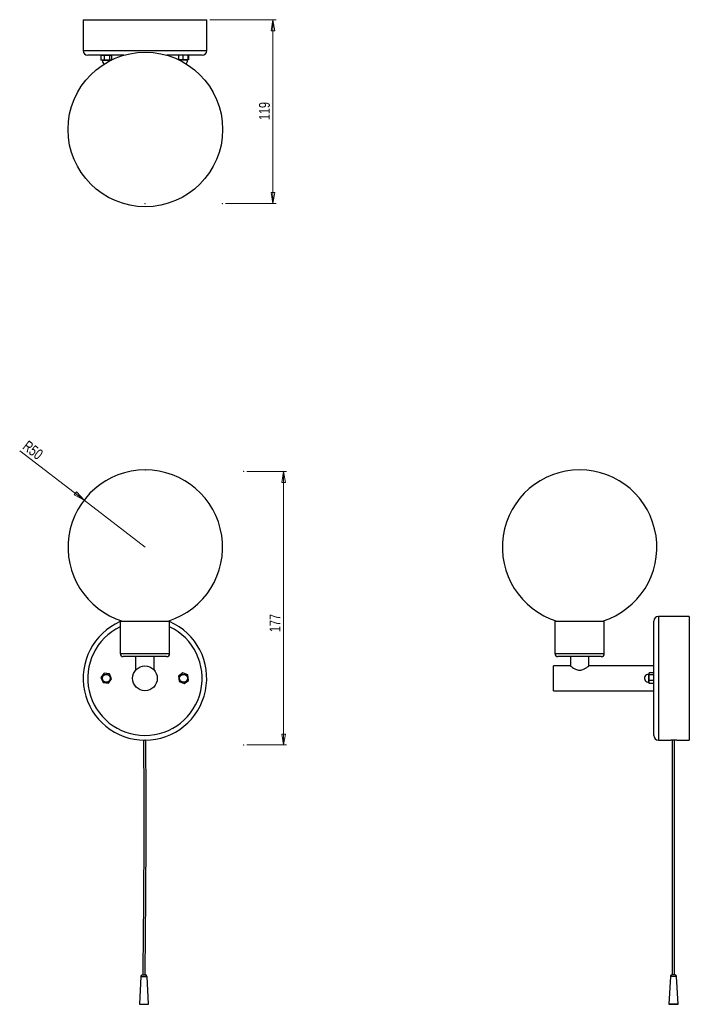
# Model space of a CAD drawing. Header units: millimetres. Extents: x 634 to 850, y 320 to 638.
import ezdxf

# ---------------------------------------------------------------- set-up
doc = ezdxf.new("R2010")
doc.units = ezdxf.units.MM
doc.header["$PDSIZE"] = -1
doc.styles.add('SLDTEXTSTYLE0', font='TXT', dxfattribs={"width": 0.75})
doc.dimstyles.new('SLDDIMSTYLE0', dxfattribs={"dimtxt": 3.5, "dimasz": 3.556, "dimexe": 0, "dimexo": 0.0625, "dimgap": 0.875, "dimtad": 1, "dimdec": 0, "dimlfac": 2, "dimrnd": 1e-09, "dimzin": 12, "dimdsep": 46, "dimtxsty": 'SLDTEXTSTYLE0', "dimblk1": 'CLOSED', "dimblk2": 'CLOSED', "dimsah": 1, "dimcen": 0.09, "dimadec": 0, "dimazin": 3, "dimtfac": 1, "dimtofl": 0, "dimtmove": 0, "dimatfit": 3, "dimldrblk": 'CLOSED', "dimfxl": 0, "dimfrac": 2, "dimtolj": 1, "dimtzin": 12, "dimarcsym": 0})
doc.dimstyles.new('SLDDIMSTYLE1', dxfattribs={"dimtxt": 3.5, "dimasz": 3.556, "dimexe": 0, "dimexo": 0.0625, "dimgap": 0.875, "dimtad": 1, "dimdec": 0, "dimlfac": 2, "dimrnd": 1e-09, "dimzin": 12, "dimdsep": 46, "dimtxsty": 'SLDTEXTSTYLE0', "dimblk1": 'CLOSED', "dimblk2": 'CLOSED', "dimsah": 1, "dimcen": 0, "dimadec": 0, "dimazin": 3, "dimtfac": 1, "dimtdec": 0, "dimtofl": 0, "dimtmove": 0, "dimatfit": 3, "dimldrblk": 'CLOSED', "dimfxl": 0, "dimfrac": 2, "dimtolj": 1, "dimtzin": 12, "dimarcsym": 0})

# ---------------------------------------------------------------- blocks, each defined once
blk = doc.blocks.new('_Closed')
at = {"color": 0, "linetype": 'ByBlock', "lineweight": -2}
for p, q in [((-1, 0.166667), (0, 0)), ((-1, 0.166667), (-1, -0.166667)), ((0, 0), (-1, -0.166667)), ((0, 0), (-1, 0))]:
    blk.add_line(p, q, dxfattribs=at)
blk = doc.blocks.new('_D')
at = {"color": 7, "linetype": 'Continuous', "lineweight": 0}
for p, q in [((707.32, 492.17), (720.19, 492.17)), ((719.19, 492.17), (719.19, 403.67)), ((707.32, 403.67), (720.19, 403.67))]:
    blk.add_line(p, q, dxfattribs=at)
at = {"color": 7, "linetype": 'Continuous', "lineweight": 18, "xscale": 3.556, "yscale": 3.556}
for p, rotation in [((719.19, 492.17), 90.0000000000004), ((719.19, 403.67), 270.0000000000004)]:
    blk.add_blockref('_Closed', p, dxfattribs=dict(at, rotation=rotation))
at = {"color": 7, "linetype": 'Continuous', "lineweight": 18, "insert": (714.68, 440.18), "char_height": 3.5, "attachment_point": 1, "rotation": 90, "style": 'SLDTEXTSTYLE0'}
blk.add_mtext('177', dxfattribs=at)
blk = doc.blocks.new('_D_1')
at = {"color": 7, "linetype": 'Continuous', "lineweight": 0}
for q in [(633.87, 498.83), (674.47, 467.64)]:
    blk.add_line((654.65, 482.87), q, dxfattribs=at)
at = {"color": 7, "linetype": 'Continuous', "lineweight": 18, "xscale": 3.556, "yscale": 3.556, "rotation": 322.4662020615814}
blk.add_blockref('_Closed', (654.65, 482.87, -6.7), dxfattribs=at)
at = {"color": 7, "linetype": 'Continuous', "lineweight": 18, "insert": (636.61, 502.41), "char_height": 3.5, "attachment_point": 1, "rotation": 322.4662, "style": 'SLDTEXTSTYLE0'}
blk.add_mtext('R50', dxfattribs=at)
blk = doc.blocks.new('_D_2')
at = {"color": 7, "linetype": 'Continuous', "lineweight": 0}
for p, q in [((695.34, 638.27), (716.77, 638.27)), ((715.77, 578.77), (715.77, 638.27)), ((700.36, 578.77), (716.77, 578.77))]:
    blk.add_line(p, q, dxfattribs=at)
at = {"color": 7, "linetype": 'Continuous', "lineweight": 18, "xscale": 3.556, "yscale": 3.556}
for p, rotation in [((715.77, 638.27), 90.0000000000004), ((715.77, 578.77), 270.0000000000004)]:
    blk.add_blockref('_Closed', p, dxfattribs=dict(at, rotation=rotation))
at = {"color": 7, "linetype": 'Continuous', "lineweight": 18, "insert": (711.25, 605.78), "char_height": 3.5, "attachment_point": 1, "rotation": 90, "style": 'SLDTEXTSTYLE0'}
blk.add_mtext('119', dxfattribs=at)

msp = doc.modelspace()

# ---------------------------------------------------------------- linework, layer by layer
at = {"color": 7, "linetype": 'Continuous', "lineweight": 25}
for p, q in [((654.34, 638.27), (654.34, 628.27)), ((654.34, 638.27), (674.34, 638.27)), ((674.34, 638.27), (694.34, 638.27)), ((694.34, 628.27), (694.34, 638.27)), ((667.47, 626.77), (655.84, 626.77)), ((660.1, 626.72), (660.1, 625.22)), ((661.15, 626.72), (660.1, 626.72)), ((661.15, 625.22), (660.1, 625.22)), ((661.15, 626.72), (661.15, 625.22)), ((662.89, 626.72), (661.15, 626.72)), ((662.89, 625.22), (661.15, 625.22)), ((662.89, 626.72), (662.89, 625.22)), ((663.57, 626.72), (662.89, 626.72)), ((663.48, 625.22), (662.89, 625.22)), ((663.11, 625.04), (663.1, 625.11)), ((663.57, 626.72), (663.57, 625.27)), ((692.84, 626.77), (681.47, 626.77)), ((685.22, 626.77), (685.22, 625.34)), ((686.61, 626.77), (685.22, 626.77)), ((686.61, 625.27), (685.37, 625.27)), ((686.61, 626.77), (686.61, 625.27)), ((688.23, 626.77), (686.61, 626.77)), ((688.23, 625.27), (686.61, 625.27)), ((688.23, 626.77), (688.23, 625.27)), ((688.45, 626.77), (688.23, 626.77)), ((688.45, 625.27), (688.23, 625.27)), ((688.45, 626.77), (688.45, 625.27)), ((666.34, 443.74), (666.34, 433.24)), ((666.34, 443.74), (682.34, 443.74)), ((666.74, 443.74), (666.9, 443.81)), ((682.34, 433.24), (682.34, 443.74)), ((806.99, 443.74), (806.99, 433.24)), ((806.99, 443.74), (814.99, 443.74)), ((814.99, 443.74), (822.99, 443.74)), ((822.99, 433.24), (822.99, 443.74)), ((838.99, 406.74), (838.99, 443.74)), ((850.49, 445.24), (840.49, 445.24)), ((850.49, 445.24), (850.49, 405.24)), ((681.34, 432.24), (667.34, 432.24)), ((671.34, 432.24), (671.34, 427.9)), ((677.34, 427.91), (677.34, 432.24)), ((814.99, 432.24), (807.99, 432.24)), ((811.99, 432.24), (811.99, 429.24)), ((821.99, 432.24), (814.99, 432.24)), ((817.99, 429.22), (817.99, 432.24)), ((661.15, 426.85), (660.1, 425.45)), ((662.89, 426.64), (661.15, 426.85)), ((686.61, 426.98), (685.22, 425.91)), ((688.23, 426.31), (686.61, 426.98)), ((811.99, 429.24), (806.49, 429.24)), ((806.49, 421.24), (806.49, 429.24)), ((838.99, 429.24), (817.96, 429.24)), ((838.99, 426.98), (837.49, 426.98)), ((837.49, 426.31), (837.49, 426.98)), ((838.99, 426.31), (838.99, 426.98)), ((660.1, 425.45), (660.79, 423.84)), ((660.79, 423.84), (662.52, 423.63)), ((662.52, 423.63), (663.57, 425.03)), ((663.57, 425.03), (662.89, 426.64)), ((685.22, 425.91), (685.45, 424.18)), ((685.45, 424.18), (687.06, 423.51)), ((687.06, 423.51), (688.45, 424.57)), ((688.45, 424.57), (688.23, 426.31)), ((838.99, 426.31), (837.49, 426.31)), ((837.49, 424.57), (837.49, 426.31)), ((838.99, 424.57), (837.49, 424.57)), ((837.49, 423.51), (837.49, 424.57)), ((838.99, 424.57), (838.99, 426.31)), ((838.99, 423.51), (838.99, 424.57)), ((806.49, 421.24), (838.99, 421.24)), ((838.99, 423.51), (837.49, 423.51)), ((673.34, 405.27), (673.34, 405.24)), ((675.34, 405.24), (675.34, 405.27)), ((840.49, 405.24), (844.5, 405.24)), ((846.49, 405.24), (850.49, 405.24)), ((673.03, 328.82), (672.54, 319.8)), ((673.52, 329.3), (674.51, 329.3)), ((675.54, 319.8), (675.01, 328.83)), ((844.35, 328.83), (843.84, 319.8)), ((846.84, 319.8), (846.34, 328.83)), ((672.54, 319.8), (675.54, 319.8))]:
    msp.add_line(p, q, dxfattribs=at)
at = {"color": 8, "linetype": 'Continuous', "lineweight": 25}
for p, q in [((654.34, 628.27), (674.34, 628.27)), ((674.34, 628.27), (694.34, 628.27)), ((663.1, 625.11), (660.57, 625.11)), ((687.87, 625.16), (685.59, 625.16)), ((688.1, 625.16), (687.87, 625.16)), ((840.49, 445.24), (840.49, 405.24)), ((666.34, 433.24), (682.34, 433.24)), ((806.99, 433.24), (814.99, 433.24)), ((814.99, 433.24), (822.99, 433.24)), ((837.38, 425.98), (837.38, 426.51)), ((837.38, 423.98), (837.38, 425.98)), ((673.03, 328.82), (675.01, 328.83))]:
    msp.add_line(p, q, dxfattribs=at)
at = {"color": 7, "linetype": 'Continuous', "lineweight": 25, "flags": 128}
for points in [[(845.34, 319.8), (845.81, 319.8), (846.23, 319.8), (846.56, 319.8), (846.77, 319.8), (846.84, 319.8), (846.77, 319.8), (846.56, 319.8), (846.23, 319.8), (845.81, 319.8), (845.34, 319.8), (844.88, 319.8), (844.46, 319.8), (844.13, 319.8), (843.92, 319.8), (843.84, 319.8), (843.92, 319.8), (844.13, 319.8), (844.46, 319.8), (844.88, 319.8), (845.34, 319.8)], [(845.34, 319.8), (845.72, 319.8), (846.05, 319.8), (846.26, 319.8), (846.34, 319.8), (846.26, 319.8), (846.05, 319.8), (845.72, 319.8), (845.34, 319.8), (844.96, 319.8), (844.64, 319.8), (844.43, 319.8), (844.35, 319.8), (844.43, 319.8), (844.64, 319.8), (844.96, 319.8), (845.34, 319.8)]]:
    msp.add_lwpolyline(points, dxfattribs=at)
at = {"color": 7, "linetype": 'Continuous', "lineweight": 25}
for centre, radius in [((674.47, 602.77), 25), ((674.34, 425.24), 4), ((661.84, 425.24), 1.36), ((661.84, 425.24), 1.27), ((686.84, 425.24), 1.36), ((686.84, 425.24), 1.27)]:
    msp.add_circle(centre, radius, dxfattribs=at)
for centre, radius, start, end in [((655.84, 628.27), 1.5, 180, 270), ((692.84, 628.27), 1.5, 270, 0), ((660.47, 625.12), 0.1, 354.5933, 90), ((661.84, 624.99), 1.27, 174.5933, 237.2905), ((663.2, 625.12), 0.1, 90, 185.4067), ((685.47, 625.17), 0.1, 0.3382, 90), ((686.84, 625.04), 1.27, 307.7665, 5.4067), ((688.2, 625.17), 0.1, 90, 185.4067), ((674.47, 467.64), 25, 287.2582, 252.8943), ((814.99, 467.64), 25, 287.1057, 252.8943), ((674.34, 425.24), 20, 113.5782, 66.4218), ((840.49, 443.74), 1.5, 90, 180), ((667.34, 433.24), 1, 180, 270), ((681.34, 433.24), 1, 270, 0), ((807.99, 433.24), 1, 180, 270), ((821.99, 433.24), 1, 270, 0), ((837.26, 425.24), 1.27, 90, 275.4067), ((837.26, 425.24), 1.27, 84.5933, 90), ((837.39, 426.61), 0.1, 264.5933, 0), ((837.39, 423.88), 0.1, 0, 95.4067), ((840.49, 406.74), 1.5, 180, 270), ((845.49, 385.26), 20.01, 87.1356, 92.8294), ((673.52, 328.8), 0.5, 90.1189, 176.9085), ((674.51, 328.8), 0.5, 3.3293, 90.1189)]:
    msp.add_arc(centre, radius, start, end, dxfattribs=at)
at = {"color": 8, "linetype": 'Continuous', "lineweight": 25}
for centre, radius, start, end in [((674.34, 425.24), 18.5, 115.622, 64.378), ((845.1, 209.08), 119.75, 89.8812, 90.3566), ((845.59, 209.08), 119.75, 89.6434, 90.1188)]:
    msp.add_arc(centre, radius, start, end, dxfattribs=at)
at = {"color": 7, "linetype": 'Continuous', "lineweight": 25}
for points, knots in [([(811.99, 429.24), (812.01, 429.22), (812.06, 429.19), (812.45, 428.9), (813.05, 428.5), (813.81, 428.1), (814.66, 427.87), (815.41, 427.89), (816.2, 428.12), (816.98, 428.53), (817.59, 428.95), (817.95, 429.21), (817.96, 429.22), (817.96, 429.22)], [0, 0, 0, 0, 0.088994, 0.177644, 0.274614, 0.391166, 0.46756, 0.544461, 0.613335, 0.725384, 0.840256, 0.931983, 1, 1, 1, 1]), ([(673.85, 405.31), (673.86, 404.71), (673.87, 403.17), (673.91, 399.42), (673.95, 394.01), (673.98, 388.79), (673.98, 385.03), (673.99, 382.81), (673.99, 380.56), (673.99, 378.14), (673.98, 375.4), (673.97, 372.29), (673.96, 368.8), (673.94, 364.9), (673.92, 360.61), (673.89, 355.94), (673.85, 350.94), (673.81, 345.7), (673.76, 341), (673.72, 336.94), (673.69, 333.61), (673.67, 331.07), (673.67, 329.65), (673.67, 329.3)], [0, 0, 0, 0, 0.023368, 0.060828, 0.148093, 0.236838, 0.267053, 0.296322, 0.324562, 0.355798, 0.391987, 0.432623, 0.478534, 0.529805, 0.586375, 0.648002, 0.714068, 0.783546, 0.854917, 0.899777, 0.943826, 0.986266, 1, 1, 1, 1]), ([(674.42, 329.27), (674.42, 330.08), (674.43, 332.21), (674.46, 335.69), (674.5, 339.67), (674.54, 343.64), (674.57, 347.71), (674.61, 351.81), (674.64, 355.85), (674.66, 359.56), (674.68, 362.94), (674.7, 365.98), (674.71, 368.82), (674.72, 371.57), (674.73, 374.32), (674.73, 377.09), (674.74, 379.85), (674.74, 383.48), (674.73, 387.9), (674.71, 393.16), (674.67, 398.31), (674.63, 402.35), (674.61, 404.65), (674.6, 405.26)], [0, 0, 0, 0, 0.032195, 0.084159, 0.137053, 0.189557, 0.240625, 0.297927, 0.351323, 0.400265, 0.444444, 0.484529, 0.520508, 0.556501, 0.592829, 0.629307, 0.66575, 0.701955, 0.77239, 0.84044, 0.909288, 0.97573, 1, 1, 1, 1]), ([(844.97, 405.26), (844.97, 403.84), (844.97, 400.9), (844.97, 396.39), (844.97, 391.75), (844.97, 387.86), (844.97, 384.81), (844.97, 382.61), (844.97, 380.37), (844.97, 377.94), (844.97, 375.19), (844.97, 372.07), (844.97, 368.58), (844.97, 364.69), (844.97, 360.4), (844.97, 355.75), (844.97, 350.77), (844.97, 345.56), (844.97, 340.88), (844.97, 336.85), (844.97, 333.54), (844.97, 331.03), (844.97, 329.63), (844.97, 329.29)], [0, 0, 0, 0, 0.055967, 0.116217, 0.178012, 0.239495, 0.269456, 0.298455, 0.326561, 0.357997, 0.394348, 0.435099, 0.481071, 0.532337, 0.588831, 0.6503, 0.716121, 0.785272, 0.856244, 0.900824, 0.944582, 0.986727, 1, 1, 1, 1]), ([(845.72, 329.29), (845.72, 330.11), (845.72, 332.26), (845.72, 335.75), (845.72, 339.76), (845.72, 343.74), (845.72, 347.83), (845.72, 351.94), (845.72, 355.99), (845.72, 359.71), (845.72, 363.24), (845.72, 366.59), (845.72, 369.9), (845.72, 373.12), (845.72, 376.36), (845.72, 379.6), (845.72, 383.55), (845.72, 388.15), (845.72, 393.42), (845.72, 398.59), (845.72, 402.54), (845.72, 404.75), (845.72, 405.27)], [0, 0, 0, 0, 0.032473, 0.084742, 0.137923, 0.190683, 0.241968, 0.299471, 0.353008, 0.402028, 0.446228, 0.492462, 0.534386, 0.576814, 0.619556, 0.662318, 0.704777, 0.775468, 0.84386, 0.913014, 0.979478, 1, 1, 1, 1]), ([(846.34, 328.83), (846.33, 328.88), (846.32, 328.97), (846.25, 329.09), (846.18, 329.17), (846.08, 329.24), (845.99, 329.27), (845.86, 329.29), (845.71, 329.29), (845.54, 329.29), (845.4, 329.29), (845.26, 329.29), (845.12, 329.29), (845, 329.29), (844.9, 329.29), (844.81, 329.29), (844.68, 329.26), (844.57, 329.2), (844.47, 329.12), (844.38, 328.99), (844.36, 328.88), (844.35, 328.83)], [0, 0, 0, 0, 0.05456, 0.101612, 0.141878, 0.176183, 0.232239, 0.283498, 0.383807, 0.434911, 0.485373, 0.535196, 0.584456, 0.633308, 0.681767, 0.729796, 0.78913, 0.82946, 0.87798, 0.934848, 1, 1, 1, 1])]:
    msp.add_open_spline(points, degree=3, knots=knots, dxfattribs=at)
at = {"color": 7, "linetype": 'Continuous', "lineweight": 0}
for p in [(674.34, 578.77), (699.36, 578.77), (674.47, 492.64), (706.32, 492.17), (674.34, 405.24), (706.32, 403.67)]:
    msp.add_point(p, dxfattribs=at)

# ---------------------------------------------------------------- dimensions: what is measured, and where the dimension line sits
at = {"color": 7, "linetype": 'Continuous', "lineweight": 18}
for base, p1, p2, picture, middle in [((715.77, 638.27), (699.36, 578.77), (694.34, 638.27), '_D_2', (715.77, 609.66)), ((719.19, 403.67), (706.32, 492.17), (706.32, 403.67), '_D', (719.19, 444.06))]:
    dim = msp.add_linear_dim(base=base, p1=p1, p2=p2, angle=90, dimstyle='SLDDIMSTYLE0', dxfattribs=at)
    dim.commit()
    dim.dimension.update_dxf_attribs({"geometry": picture, "text_midpoint": middle, "dimtype": 160})
dim = msp.add_radius_dim(center=(674.47, 467.64), mpoint=(654.65, 482.87), dimstyle='SLDDIMSTYLE1', dxfattribs=at)
dim.commit()
dim.dimension.update_dxf_attribs({"geometry": '_D_1', "text_midpoint": (636.98, 496.44), "dimtype": 164})

doc.saveas('drawing.dxf')
